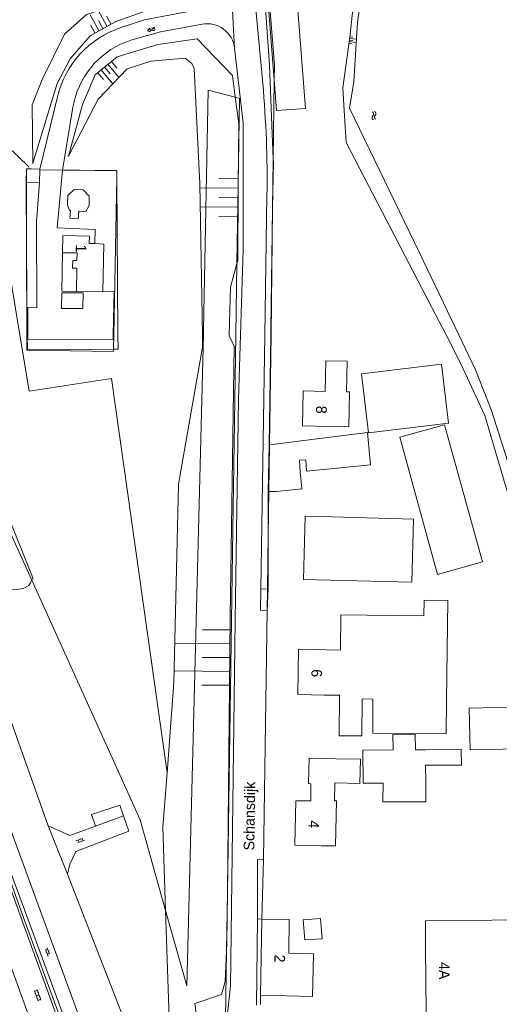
# Model space of a CAD drawing. Extents: x 99476 to 102828, y 406437 to 407931.
# Tile 96 of 162: x 101029 to 101120, y 406874 to 407059. Entities that reach past the tile are written whole.
import ezdxf

# ---------------------------------------------------------------- set-up
doc = ezdxf.new("R2010")
doc.units = 0
doc.header["$MEASUREMENT"] = 0
doc.linetypes.add('DGN Style 1', pattern=[36.392745, 0.060554, -36.332191])
for name, color, linetype, lineweight in [('BG_bijgebouw', 253, 'Continuous', 0), ('BG_cultuurscheiding', 253, 'DGN Style 1', 0), ('BG_dakoverstek', 253, 'Continuous', 13), ('BG_dakoverstek bijgebouw', 253, 'Continuous', 0), ('BG_gesloten verharding', 253, 'Continuous', 0), ('BG_heg haag', 253, 'Continuous', 0), ('BG_hek', 253, 'Continuous', 0), ('BG_hoofdgebouw', 253, 'Continuous', 13), ('BG_huisnummer', 253, 'Continuous', 0), ('BG_insteek sloot', 253, 'Continuous', 0), ('BG_kant verharding', 253, 'Continuous', 0), ('BG_open verharding', 253, 'Continuous', 0), ('BG_straatnaam', 253, 'Continuous', 0), ('BG_talud', 253, 'Continuous', 0), ('BG_taludsymbool', 253, 'Continuous', 0), ('BG_terreinafscheiding', 253, 'Continuous', 0), ('BG_vlakafsluiter', 253, 'Continuous', 0), ('BG_walbescherming', 253, 'Continuous', 0), ('BG_watersymbool', 253, 'Continuous', 0)]:
    doc.layers.add(name, color=color, linetype=linetype, lineweight=lineweight)
doc.styles.add('Style-WORKING', font='WORKING.shx')

# ---------------------------------------------------------------- blocks, each defined once
blk = doc.blocks.new('S04')
at = {"layer": 'BG_taludsymbool', "linetype": 'Continuous', "lineweight": 0}
for p, q in [((-0.5, 0), (-0.5, -0.5)), ((-0.25, 0), (-0.25, -1)), ((0, 0), (0, -0.5)), ((0.25, 0), (0.25, -1)), ((0.5, 0), (0.5, -0.5))]:
    blk.add_line(p, q, dxfattribs=at)
blk = doc.blocks.new('S01GV2')
at = {"layer": 'BG_gesloten verharding', "linetype": 'Continuous', "lineweight": 0}
for p, q in [((-0.011625, -0.500414), (0.648313, 0.582897)), ((0.006945, 0.298967), (0.268018, 0.727007)), ((0.618374, -0.705844), (0.009489, 0.408468)), ((0.63697, 0.094645), (0.291267, 0.726467)), ((0.172792, -0.724773), (-0.009122, -0.392669)), ((0.31767, -0.728139), (0.629741, -0.216538))]:
    blk.add_line(p, q, dxfattribs=at)
blk = doc.blocks.new('WATERS')
at = {"layer": 'BG_watersymbool', "linetype": 'Continuous', "lineweight": 0}
for centre, start, end in [((-0.375, 0.25), 28.07249, 151.92751), ((-0.375, -0.2), 28.07249, 151.92751), ((0.375, 0.65), 208.07249, 331.92751), ((0.375, 0.2), 208.07249, 331.92751)]:
    blk.add_arc(centre, 0.425, start, end, dxfattribs=at)
blk = doc.blocks.new('S02OV6')
at = {"layer": 'BG_open verharding', "linetype": 'Continuous', "lineweight": 0}
for p, q in [((0, 0.20784), (1.371449, 0.20784)), ((0.085505, 0.20784), (0.085505, 0.268177)), ((0.485, -0.192), (0.486, 0.207)), ((0.885505, 0.20784), (0.885505, 0.31106)), ((1.285, -0.193), (1.285, 0.207)), ((0.268333, -0.19216), (1.549656, -0.19216)), ((0.885505, -0.32925), (0.885505, -0.19216))]:
    blk.add_line(p, q, dxfattribs=at)
blk = doc.blocks.new('S02OV2')
at = {"layer": 'BG_open verharding', "linetype": 'Continuous', "lineweight": 0}
for p, q in [((0.052866, 0.482148), (0.183301, 0.482148)), ((0.183301, -1.01785), (0.183301, 0.982147)), ((0.183301, 0.895191), (0.705039, 0.895191)), ((0.705039, -1.01785), (0.705039, 0.982147)), ((0.705039, 0.43867), (0.835473, 0.43867)), ((0.052866, -0.517416), (0.183301, -0.517416)), ((0.183301, -0.017851), (0.705039, -0.017851)), ((0.183301, -0.930894), (0.705039, -0.930894)), ((0.705039, -0.473938), (0.835473, -0.473938))]:
    blk.add_line(p, q, dxfattribs=at)

msp = doc.modelspace()

# ---------------------------------------------------------------- linework, layer by layer
at = {"layer": 'BG_bijgebouw', "linetype": 'Continuous', "lineweight": 0}
for p, q in [((101030.58, 407031.261), (101030.52, 407028.691)), ((101033.12, 407031.191), (101030.58, 407031.261)), ((101033.07, 407028.611), (101033.118, 407031.071)), ((101033.118, 407031.071), (101033.12, 407031.191)), ((101030.52, 407028.691), (101030.586, 407028.689)), ((101030.586, 407028.689), (101033.07, 407028.611)), ((101094.802, 406981.676), (101076.362, 406979.309)), ((101076.29, 406979.3), (101076.13, 406970.57)), ((101076.362, 406979.309), (101076.29, 406979.3)), ((101082.154, 406974.255), (101082.47, 406971.02)), ((101076.13, 406970.57), (101076.232, 406970.569)), ((101103.861, 406921.94), (101105.74, 406921.957))]:
    msp.add_line(p, q, dxfattribs=at)
at = {"layer": 'BG_bijgebouw', "linetype": 'Continuous', "lineweight": 0, "flags": 128}
for points in [[(101093.712, 406992.672), (101095.031, 406981.602), (101110.098, 406983.398), (101108.776, 406994.497), (101093.712, 406992.672)], [(101108.028, 406954.95), (101100.898, 406980.743), (101109.326, 406983.073), (101116.457, 406957.28), (101108.028, 406954.95)], [(101094.802, 406981.676), (101095.401, 406975.55), (101083.329, 406974.37)], [(101076.232, 406970.569), (101077.66, 406970.55), (101082.47, 406971.02)], [(101088.09, 406965.75), (101083.09, 406965.88), (101082.78, 406954), (101087.78, 406953.87)], [(101087.78, 406953.87), (101103.173, 406953.47), (101103.483, 406965.35), (101088.09, 406965.75)], [(101093.982, 406915.64), (101093.926, 406921.851), (101099.629, 406921.902)], [(101083.006, 406886.141), (101086.257, 406886.387), (101085.97, 406890.166), (101082.719, 406889.92), (101083.006, 406886.141)]]:
    msp.add_lwpolyline(points, dxfattribs=at)
at = {"layer": 'BG_cultuurscheiding', "linetype": 'DGN Style 1', "lineweight": 0}
for p, q in [((101038.5, 407033.631), (101037.79, 407033.679)), ((101031.029, 407031.657), (101030.58, 407031.261)), ((101031.77, 407032.311), (101031.029, 407031.657)), ((101031.755, 406954.289), (101034.833, 406946.639)), ((101042.557, 406929.59), (101056.282, 406907.36))]:
    msp.add_line(p, q, dxfattribs=at)
at = {"layer": 'BG_cultuurscheiding', "linetype": 'DGN Style 1', "lineweight": 0, "flags": 128}
msp.add_lwpolyline([(101034.833, 406946.639), (101040.077, 406933.606), (101042.557, 406929.59)], dxfattribs=at)
at = {"layer": 'BG_dakoverstek', "linetype": 'Continuous', "lineweight": 13, "flags": 128}
msp.add_lwpolyline([(101109.7, 406931.283), (101109.612, 406924.951), (101095.846, 406925.066), (101095.799, 406931.476)], dxfattribs=at)
at = {"layer": 'BG_dakoverstek bijgebouw', "linetype": 'Continuous', "lineweight": 0}
for p, q in [((101105.797, 406915.746), (101105.767, 406919.024)), ((101093.982, 406915.64), (101097.749, 406915.674))]:
    msp.add_line(p, q, dxfattribs=at)
at = {"layer": 'BG_dakoverstek bijgebouw', "linetype": 'Continuous', "lineweight": 0, "flags": 128}
for points in [[(101073.564, 407098.615), (101073.305, 407098.595), (101077.252, 407048.046)], [(101077.252, 407048.046), (101077.706, 407042.226), (101083.128, 407042.65), (101078.727, 407099.019)], [(101083.329, 406974.37), (101083.225, 406976.53), (101082.01, 406976.454), (101082.154, 406974.255)], [(101113.975, 406929.758), (101121.741, 406929.933), (101121.728, 406930.532), (101129.487, 406930.707), (101129.678, 406922.251), (101114.152, 406921.901), (101113.975, 406929.758)], [(101099.629, 406921.902), (101099.6, 406924.827), (101103.831, 406924.87), (101103.861, 406921.94)], [(101105.74, 406921.957), (101112.469, 406922.022), (101112.511, 406919.032), (101105.767, 406919.024)], [(101105.797, 406915.746), (101105.834, 406912.136), (101097.684, 406912.144), (101097.749, 406915.674)]]:
    msp.add_lwpolyline(points, dxfattribs=at)
at = {"layer": 'BG_heg haag', "linetype": 'Continuous', "lineweight": 0, "flags": 128}
msp.add_lwpolyline([(101039.706, 406866.078), (101025.305, 406904.899), (101012.458, 406937.743), (100997.992, 406972.683), (100985.749956, 407000)], dxfattribs=at)
at = {"layer": 'BG_hek', "linetype": 'Continuous', "lineweight": 0}
for p, q in [((101076.957, 407023.801), (101076.61, 407000.991)), ((101076.59538, 407000), (101076.29, 406979.3)), ((101076.61, 407000.991), (101076.59538, 407000)), ((101076.13, 406970.57), (101076.112, 406962.41)), ((101076.112, 406962.41), (101076.089, 406952.227))]:
    msp.add_line(p, q, dxfattribs=at)
at = {"layer": 'BG_hek', "linetype": 'Continuous', "lineweight": 0, "flags": 128}
for points in [[(101073.51, 407107.1), (101073.03, 407098.391), (101076.36, 407050.711), (101077.07, 407033.116)], [(101077.07, 407033.116), (101077.091, 407032.601), (101076.957, 407023.801)]]:
    msp.add_lwpolyline(points, dxfattribs=at)
at = {"layer": 'BG_hoofdgebouw', "linetype": 'Continuous', "lineweight": 13}
for p, q in [((101039.99, 407008.211), (101044.99, 407008.121)), ((101074.93, 406890.06), (101074.68, 406875.75))]:
    msp.add_line(p, q, dxfattribs=at)
at = {"layer": 'BG_hoofdgebouw', "linetype": 'Continuous', "lineweight": 13, "flags": 128}
for points in [[(101043.483, 407017.194), (101042.39, 407017.241), (101042.44, 407018.621), (101037.42, 407018.741), (101037.36, 407015.491)], [(101044.99, 407008.121), (101045.16, 407017.121), (101043.483, 407017.194)], [(101037.36, 407015.491), (101040.12, 407015.451), (101040.1, 407014.011), (101039.29, 407014.001), (101039.26, 407012.561), (101040.06, 407012.561), (101039.99, 407008.211)], [(101087.59, 406982.79), (101082.59, 406982.88), (101082.71, 406989.47), (101086.88, 406989.37), (101086.99, 406995.16), (101090.979, 406995.088)], [(101087.59, 406982.79), (101091.281, 406982.716), (101091.412, 406989.291), (101090.864, 406989.302), (101090.979, 406995.088)], [(101109.7, 406931.283), (101109.96, 406950.034), (101105.483, 406950.096), (101105.442, 406947.131), (101094.79, 406947.28)], [(101094.79, 406947.28), (101089.79, 406947.35), (101089.75, 406940.71), (101081.82, 406940.86), (101081.7, 406932.31), (101086.7, 406932.23)], [(101086.7, 406932.23), (101089.572, 406932.19), (101089.467, 406924.589), (101093.737, 406924.53), (101093.834, 406931.503), (101095.799, 406931.476)], [(101088.83, 406920.25), (101083.83, 406920.34), (101083.72, 406915.56), (101084.17, 406915.55), (101084.13, 406912.3), (101081.3, 406912.34), (101081.14, 406903.99), (101086.14, 406903.89)], [(101086.14, 406903.89), (101088.816, 406903.839), (101088.978, 406912.349), (101088.595, 406912.356), (101088.656, 406915.702), (101093.393, 406915.616), (101093.476, 406920.166), (101088.83, 406920.25)], [(101074.68, 406875.75), (101084.48, 406875.51), (101084.677, 406883.518), (101080.028, 406883.631), (101080.09, 406889.967), (101074.93, 406890.06)], [(101105.78, 406884.73), (101105.74, 406889.721), (101130.757, 406889.99)], [(101105.78, 406884.73), (101105.86, 406872.47), (101110.86, 406872.5)]]:
    msp.add_lwpolyline(points, dxfattribs=at)
at = {"layer": 'BG_insteek sloot', "linetype": 'Continuous', "lineweight": 0}
msp.add_line((101031.567, 406953.849), (101031.755, 406954.289), dxfattribs=at)
at = {"layer": 'BG_insteek sloot', "linetype": 'Continuous', "lineweight": 0, "flags": 128}
for points in [[(101099.62, 407087.881), (101095.987, 407083.474), (101094.936, 407081.628), (101093.881, 407078.171), (101091.486, 407056.034), (101090.173, 407046.537), (101090.402, 407042.266), (101090.788, 407036.222), (101106.953, 407005.186), (101109.629519, 407000)], [(101031.755, 406954.289), (101024.951, 406971.22), (101012.706, 407000)], [(101109.629519, 407000), (101112.433, 406994.568)], [(101133.15, 406921.408), (101130.215, 406939.73), (101116.92, 406984.835), (101112.433, 406994.568)], [(101025.529, 406953.186), (101026.578, 406952.456), (101027.95, 406952.049), (101028.839, 406952.128), (101029.971, 406952.287), (101031.023, 406952.851), (101031.347, 406953.335), (101031.567, 406953.849)]]:
    msp.add_lwpolyline(points, dxfattribs=at)
at = {"layer": 'BG_kant verharding', "linetype": 'Continuous', "lineweight": 0}
for p, q in [((101075.088, 407047.316), (101071.65, 407084.843)), ((101036.417, 407044.839), (101033.12, 407031.191)), ((101039.345, 407042.883), (101037.79, 407033.679)), ((101037.79, 407033.679), (101037.343, 407031.036)), ((101075.486752, 407000), (101075.89, 407026.226)), ((101074.751, 406952.149), (101075.486752, 407000)), ((101074.751, 406952.149), (101075.961, 406952.22)), ((101075.961, 406952.22), (101076.089, 406952.227)), ((101075.22, 406901.35), (101075.9, 406948.1)), ((101048.868, 406909.51), (101043.572, 406907.571)), ((101038.324, 406898.53), (101034.685, 406907.632)), ((101049.154, 406870.673), (101038.324, 406898.53)), ((101074.12, 406890.09), (101073.94, 406873.9)), ((101074.12, 406890.09), (101074.93, 406890.06)), ((101074.64, 406874.01), (101074.68, 406875.75))]:
    msp.add_line(p, q, dxfattribs=at)
at = {"layer": 'BG_kant verharding', "linetype": 'Continuous', "lineweight": 0, "flags": 128}
for points in [[(101063.733, 407061.374), (101052.79, 407059.311), (101048.383, 407057.849)], [(101063.677, 407058.488), (101055.86, 407057.061), (101050.26, 407055.51), (101049.273, 407055.121)], [(101070.92355, 407000), (101071.42, 407016.081), (101071.43, 407039.951), (101069.795, 407053.96)], [(101037.343, 407031.036), (101036.35, 407020.191), (101043.51, 407019.831), (101043.483, 407017.194)], [(101033.07, 407028.611), (101032.46, 407021.411), (101032.55, 407005.141), (101030.841, 407005.191), (101030.841, 407000)], [(101038.87, 407023.441), (101038.71, 407023.461), (101038.3, 407024.481), (101038.39, 407026.281), (101039.57, 407027.351), (101041.27, 407027.291), (101042.42, 407026.111), (101042.4, 407024.401), (101041.75, 407023.241), (101040.48, 407023.311), (101040.35, 407021.841), (101038.77, 407021.971), (101038.87, 407023.441)], [(101039.99, 407008.211), (101037.25, 407008.241), (101037.36, 407015.491)], [(101037.26, 407007.941), (101037.2, 407005.011), (101041.19, 407004.991), (101041.25, 407007.921), (101037.26, 407007.941)], [(101046.938429, 407000), (101047.1, 407008.241), (101044.99, 407008.121)], [(100985.223662, 407000), (100993.568, 406981.289), (101002.236, 406961.042), (101011.784, 406937.953), (101023.579, 406908.221), (101030.121, 406890.186), (101038.605, 406866.933), (101046.311, 406845.897), (101046.555, 406844.983), (101046.748, 406844.169), (101046.578, 406844.14)], [(101034.685, 406907.632), (101021.727, 406943.884), (101012.381, 406968.207), (100999.913104, 407000)], [(101030.841, 407000), (101030.841, 406999.21), (101046.92, 406999.06), (101046.938429, 407000)], [(101068.47, 406851.16), (101068.2, 406863.29), (101068.33, 406871.13), (101069.05, 406877.51), (101069.88, 406946.32), (101070.55, 406987.9), (101070.92355, 407000)], [(101060.501, 406817.246), (101026.255, 406910.598), (101020.929, 406924.606), (101015.334, 406938.449), (101005.839, 406961.495), (100997.985, 406979.733)], [(101075.9, 406948.1), (101074.69, 406948.19), (101074.751, 406952.149)], [(101044.541, 406849.351), (101038.145, 406866.732), (101029.955, 406889.254), (101023.144, 406908.012), (101016.501, 406924.724), (101011.33, 406937.712), (101010.222, 406940.389)], [(101043.572, 406907.571), (101042.865, 406909.732), (101048.155, 406911.492), (101048.868, 406909.51)], [(101038.324, 406898.53), (101038.732, 406900.379), (101039.912, 406902.786), (101049.85, 406906.64), (101048.868, 406909.51)], [(101043.572, 406907.571), (101038.726, 406905.796), (101034.685, 406907.632)], [(101074.12, 406890.09), (101074.1, 406901.31), (101075.22, 406901.35)], [(101039.793, 406847.661), (101031.897, 406869.395), (101023.685, 406891.869)]]:
    msp.add_lwpolyline(points, dxfattribs=at)
at = {"layer": 'BG_kant verharding', "linetype": 'Continuous', "lineweight": 0}
for centre, radius, start, end in [((101054.121311, 407040.563277), 18.213304, 108.364528, 166.422627), ((101064.612174, 407053.354395), 5.218088, 6.664694, 100.324194), ((101055.153951, 407040.204102), 16.034321, 111.51672, 170.382334), ((100877.778434, 407029.252561), 198.134684, 359.124757, 5.230775)]:
    msp.add_arc(centre, radius, start, end, dxfattribs=at)
at = {"layer": 'BG_talud', "linetype": 'Continuous', "lineweight": 0}
for p, q in [((101057.061, 406917.603), (101056.282, 406907.36)), ((101056.282, 406907.36), (101056.793, 406891.69))]:
    msp.add_line(p, q, dxfattribs=at)
at = {"layer": 'BG_talud', "linetype": 'Continuous', "lineweight": 0, "flags": 128}
for points in [[(101031.77, 407032.311), (101031.676, 407043.308), (101033.609, 407048.195), (101037.726, 407056.591), (101041.908, 407060.343), (101056.445, 407065.229), (101061.071, 407067.049), (101062.314, 407069.977), (101059.741, 407100.276), (101058.884, 407113.338), (101058.559, 407116.518), (101046.57, 407153.09)], [(101046.57, 407153.09), (101061.13, 407117.31), (101064.25, 407110.941), (101064.72, 407093.32), (101065.85, 407068.091), (101062.56, 407062.891), (101053.13, 407060.981), (101047.41, 407058.991), (101042.56, 407056.271), (101038.79, 407051.971), (101036.35, 407047.361), (101031.77, 407032.311)], [(101069.908, 407044.752), (101069.37, 407048.821), (101062.74, 407055.741), (101055.35, 407054.661), (101047.66, 407052.361), (101043.53, 407048.951), (101041.11, 407043.351), (101038.5, 407033.631)], [(101038.5, 407033.631), (101044.108, 407044.353), (101049.545, 407050.104), (101053.991, 407051.549), (101060.461, 407052.103), (101061.743, 407051.119), (101062.202, 407050.148), (101063.254, 407028.463), (101063.725885, 407000)], [(101070.475, 407028.27), (101070.56, 407039.821), (101069.908, 407044.752)], [(101070.234, 407013.452), (101070.37, 407013.961), (101070.475, 407028.27)], [(101068.746065, 407000), (101069.05, 407009.021), (101070.234, 407013.452)], [(101063.725885, 407000), (101063.764, 406997.701), (101059.233, 406971.933), (101058.353, 406934.599), (101057.061, 406917.603)], [(101068.426, 406895.056), (101068.95, 406946.94), (101069.71, 406997.9), (101068.74, 406999.82), (101068.746065, 407000)], [(101068.261, 406884.077), (101068.33, 406885.53), (101068.426, 406895.056)], [(101056.793, 406891.69), (101057.693, 406864.065), (101061.65, 406851.689), (101070.966, 406822.075), (101075.469, 406811.204)], [(101064.463, 406858.771), (101062.32, 406874.17), (101067.35, 406875.91), (101067.99, 406878.35), (101068.261, 406884.077)]]:
    msp.add_lwpolyline(points, dxfattribs=at)
at = {"layer": 'BG_terreinafscheiding', "linetype": 'Continuous', "lineweight": 0}
for p, q in [((101033.118, 407031.071), (101037.343, 407031.036)), ((101037.343, 407031.036), (101043.427, 407030.985)), ((101047.58, 407030.9), (101047.59, 407029.55)), ((101030.612, 407016.602), (101030.52, 407028.691))]:
    msp.add_line(p, q, dxfattribs=at)
at = {"layer": 'BG_terreinafscheiding', "linetype": 'Continuous', "lineweight": 0, "flags": 128}
for points in [[(101043.427, 407030.985), (101047.58, 407030.951), (101047.58, 407030.9)], [(101047.59, 407029.55), (101047.810317, 407000)], [(101030.738837, 407000), (101030.612, 407016.602)], [(101047.004, 406997.354), (101030.76, 406997.23), (101030.738837, 407000)], [(101047.810317, 407000), (101047.83, 406997.36), (101047.004, 406997.354)]]:
    msp.add_lwpolyline(points, dxfattribs=at)
at = {"layer": 'BG_vlakafsluiter', "linetype": 'Continuous', "lineweight": 0}
for p, q in [((101069.011, 407067.399), (101069.795, 407053.96)), ((101077.252, 407048.046), (101077.07, 407033.116)), ((101077.07, 407033.116), (101076.957, 407023.801)), ((101030.58, 407031.261), (101030.586, 407028.689)), ((101047.58, 407030.9), (101043.427, 407030.985)), ((101047.05216, 407000), (101047.59, 407029.55)), ((101030.586, 407028.689), (101030.612, 407016.602)), ((101070.234, 407013.452), (101070.475, 407028.27)), ((101031.567, 406953.849), (101010.659522, 407000)), ((101047.004, 406997.354), (101047.05216, 407000)), ((101076.362, 406979.309), (101076.232, 406970.569)), ((101076.232, 406970.569), (101076.112, 406962.41)), ((101076.112, 406962.41), (101075.961, 406952.22)), ((101034.833, 406946.639), (101031.567, 406953.849)), ((101076.089, 406952.227), (101075.9, 406948.1)), ((101075.961, 406952.22), (101075.9, 406948.1)), ((101042.557, 406929.59), (101034.833, 406946.639)), ((101075.22, 406901.35), (101074.93, 406890.06)), ((101068.261, 406884.077), (101068.426, 406895.056))]:
    msp.add_line(p, q, dxfattribs=at)
at = {"layer": 'BG_vlakafsluiter', "linetype": 'Continuous', "lineweight": 0, "flags": 128}
for points in [[(101073.564, 407098.615), (101073.548, 407098.135), (101077.284, 407050.715), (101077.252, 407048.046)], [(101069.908, 407044.752), (101064.809, 407046.063), (101063.945, 407000.943), (101063.920755, 407000)], [(101070.475, 407028.27), (101070.74, 407044.538), (101069.908, 407044.752)], [(101029.336204, 407000), (101022.74, 407039.608), (101031.029, 407031.657)], [(101033.12, 407031.191), (101031.443, 407031.261), (101030.58, 407031.261)], [(101043.427, 407030.985), (101038.075, 407031.096), (101037.343, 407031.036)], [(101047.59, 407029.55), (101047.615, 407030.899), (101047.58, 407030.9)], [(101076.957, 407023.801), (101076.668, 407000)], [(101030.612, 407016.602), (101030.648675, 407000)], [(101070.014937, 407000), (101070.234, 407013.452)], [(101057.061, 406917.603), (101046.625, 406991.805), (101031.099, 406989.415), (101029.336204, 407000)], [(101030.648675, 407000), (101030.655, 406997.137), (101046.996, 406996.904), (101047.004, 406997.354)], [(101063.920755, 407000), (101060.772, 406877.53), (101056.793, 406891.69)], [(101068.426, 406895.056), (101069.515, 406967.512), (101069.681, 406979.494), (101070.014937, 407000)], [(101076.668, 407000), (101076.362, 406979.309)], [(101056.793, 406891.69), (101051.999, 406908.747), (101042.557, 406929.59)], [(101064.463, 406858.771), (101064.037, 406868.727), (101067.875, 406858.378), (101068.261, 406884.077)]]:
    msp.add_lwpolyline(points, dxfattribs=at)
at = {"layer": 'BG_walbescherming', "linetype": 'Continuous', "lineweight": 0, "flags": 128}
for points in [[(101102.695, 407087.881), (101097.581, 407081.379), (101095.801, 407077.685), (101092.933, 407058.934), (101092.258, 407047.661), (101091.44, 407042.672), (101104.639, 407015.441), (101112.057397, 407000)], [(101112.057397, 407000), (101115.198, 406993.463), (101118.153, 406985.791), (101129.08, 406951.486), (101134.017, 406932.927), (101139.713, 406903.157), (101140.191, 406901.543), (101142.26, 406873.53)]]:
    msp.add_lwpolyline(points, dxfattribs=at)

# ---------------------------------------------------------------- block references
at = {"layer": 'BG_gesloten verharding', "linetype": 'Continuous', "lineweight": 0, "rotation": 103.007505}
msp.add_blockref('S01GV2', (101054.153, 407057.144), dxfattribs=at)
at = {"layer": 'BG_open verharding', "linetype": 'Continuous', "lineweight": 0}
for name, p, rotation in [('S02OV6', (101039.971, 406904.587), 20.556045), ('S02OV6', (101034.853, 406883.138), 110.120166), ('S02OV2', (101033.121, 406875.832), 198.779118)]:
    msp.add_blockref(name, p, dxfattribs=dict(at, rotation=rotation))
at = {"layer": 'BG_taludsymbool', "linetype": 'Continuous', "lineweight": 0}
for p, xscale, yscale, zscale, rotation in [((101044.975, 407057.71), 3.408053, 3.408053, 3.408053, 208.956629), ((101091.415, 407055.518), 1.249403, 1.249403, 1.249403, 82.96599199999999), ((101045.305, 407050.417), 3.303001, 3.303001, 3.303001, 39.54571299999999), ((101070.457, 407025.842), 7.157196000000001, 7.157196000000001, 7.157196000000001, 269.575713), ((101068.873, 406939.276), 10.413529, 10.413529, 10.413529, 269.422275)]:
    msp.add_blockref('S04', p, dxfattribs=dict(at, xscale=xscale, yscale=yscale, zscale=zscale, rotation=rotation))
at = {"layer": 'BG_watersymbool', "linetype": 'Continuous', "lineweight": 0, "rotation": 101.130111}
msp.add_blockref('WATERS', (101096.277, 407041.331), dxfattribs=at)

# ---------------------------------------------------------------- texts
at = {"layer": 'BG_huisnummer', "linetype": 'Continuous', "lineweight": 0, "style": 'Style-WORKING'}
for s, rotation, p in [('1', 268.911511, (101039.894, 407017.061)), ('8', 268.968787, (101085.159, 406986.685)), ('6', 269.197911, (101084.267, 406937.105)), ('4', 268.911511, (101083.73, 406908.673)), ('2', 268.968787, (101077.314, 406883.417)), ('4A', 270.401064, (101108.285, 406881.985))]:
    msp.add_text(s, height=2, rotation=rotation, dxfattribs=at).set_placement(p)
at = {"layer": 'BG_straatnaam', "linetype": 'Continuous', "lineweight": 0, "style": 'Style-WORKING'}
msp.add_text('Schansdijk', height=2, rotation=89.140628, dxfattribs=at).set_placement((101073.496, 406902.977))

doc.saveas('drawing.dxf')
